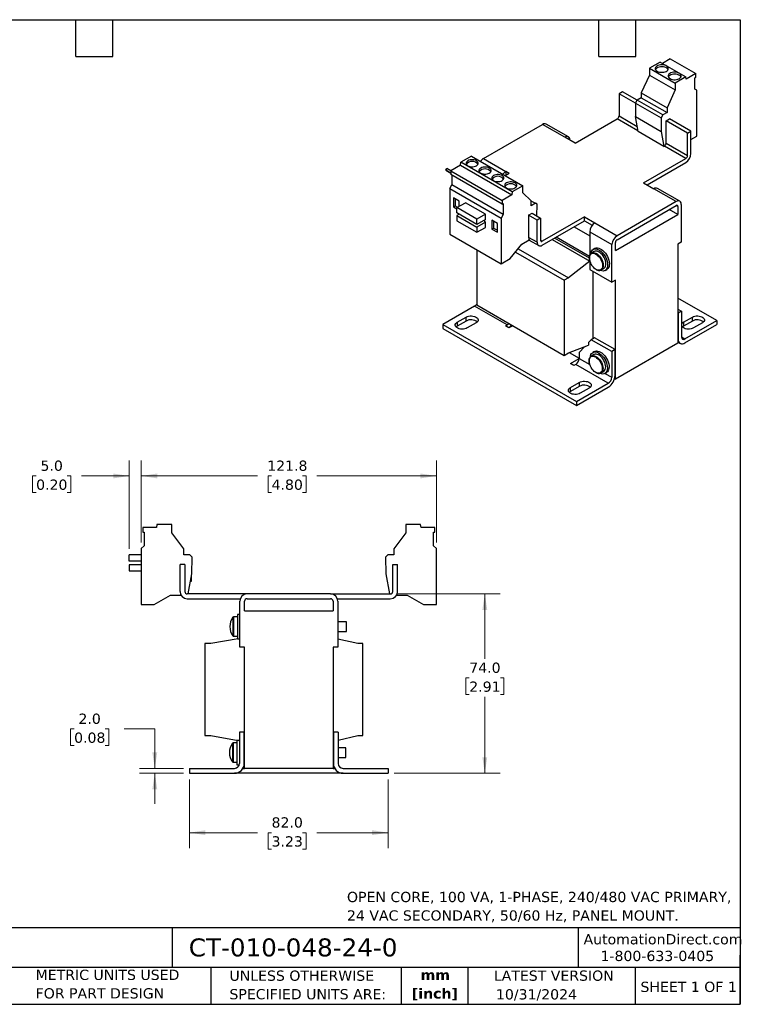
# Model space of a CAD drawing. Header units: millimetres. Extents: x 13 to 546, y 13 to 419.
# Tile 2 of 2: x 249 to 546, y 13 to 419. Entities that reach past the tile are written whole.
import ezdxf

# ---------------------------------------------------------------- set-up
doc = ezdxf.new("R2010")
doc.units = ezdxf.units.MM
doc.header["$LTSCALE"] = 2
doc.linetypes.add('SLD-Solid', pattern=[0])
doc.layers.add('TEXT', color=140, linetype='SLD-Solid', lineweight=25)
doc.styles.add('SLDTEXTSTYLE0', font='VERDANA.TTF')
doc.styles.add('SLDTEXTSTYLE1', font='VERDANAB.TTF')
doc.dimstyles.new('SLDDIMSTYLE0', dxfattribs={"dimtxt": 4.316016, "dimasz": 6.604, "dimexe": 0, "dimexo": 0.0625, "dimgap": 1.079004, "dimtad": 0, "dimtih": 1, "dimtoh": 1, "dimrnd": 1e-09, "dimzin": 4, "dimdsep": 46, "dimtxsty": 'SLDTEXTSTYLE0', "dimsah": 1, "dimcen": 0.09, "dimadec": 0, "dimazin": 1, "dimtfac": 1, "dimtofl": 0, "dimtmove": 0, "dimatfit": 3, "dimfxl": 0, "dimfrac": 2, "dimtolj": 1, "dimtzin": 12, "dimarcsym": 0})
doc.dimstyles.new('SLDDIMSTYLE1', dxfattribs={"dimtxt": 4.316016, "dimasz": 6.604, "dimexe": 0, "dimexo": 0.0625, "dimgap": 1.079004, "dimtad": 0, "dimtih": 1, "dimtoh": 1, "dimrnd": 1e-09, "dimzin": 12, "dimdsep": 46, "dimtxsty": 'SLDTEXTSTYLE0', "dimsah": 1, "dimcen": 0.09, "dimadec": 0, "dimazin": 3, "dimtfac": 1, "dimtofl": 0, "dimtmove": 0, "dimatfit": 3, "dimfxl": 0, "dimfrac": 2, "dimtolj": 1, "dimtzin": 12, "dimarcsym": 0})
doc.dimstyles.new('SLDDIMSTYLE2', dxfattribs={"dimtxt": 4.316016, "dimasz": 6.604, "dimexe": 0, "dimexo": 0.0625, "dimgap": 1.079004, "dimtad": 0, "dimtih": 1, "dimtoh": 1, "dimrnd": 1e-09, "dimzin": 4, "dimdsep": 46, "dimtxsty": 'SLDTEXTSTYLE0', "dimsah": 1, "dimcen": 0.09, "dimadec": 0, "dimazin": 1, "dimtfac": 1, "dimtmove": 0, "dimatfit": 0, "dimfxl": 0, "dimfrac": 2, "dimtolj": 1, "dimtzin": 12, "dimarcsym": 0})

# ---------------------------------------------------------------- blocks, each defined once
blk = doc.blocks.new('_D_2')
at = {"color": 7, "linetype": 'SLD-Solid', "lineweight": 0}
for p, q in [((318.73, 105.54), (318.73, 77.19)), ((400.73, 105.54), (400.73, 77.19)), ((318.73, 83.54), (346.74, 83.54)), ((352.59, 83.54), (351.14, 83.54)), ((351.14, 83.54), (351.14, 76.68)), ((365.42, 83.54), (366.87, 83.54)), ((366.87, 83.54), (366.87, 76.68)), ((400.73, 83.54), (371.27, 83.54)), ((351.14, 76.68), (352.59, 76.68)), ((366.87, 76.68), (365.42, 76.68))]:
    blk.add_line(p, q, dxfattribs=at)
at = {"color": 7, "linetype": 'SLD-Solid', "lineweight": 18}
for points in [[(318.73, 83.54), (325.33, 82.53), (325.33, 84.56)], [(400.73, 83.54), (394.12, 84.56), (394.12, 82.53)]]:
    blk.add_solid(points, dxfattribs=at)
at = {"color": 7, "linetype": 'SLD-Solid', "lineweight": 18, "char_height": 4.233, "attachment_point": 1, "style": 'SLDTEXTSTYLE0'}
for s, insert in [('82.0', (352.59, 89.89)), ('3.23', (352.59, 82.06))]:
    blk.add_mtext(s, dxfattribs=dict(at, insert=insert))
blk = doc.blocks.new('_D_3')
at = {"color": 7, "linetype": 'SLD-Solid', "lineweight": 0}
for p, q in [((271.09, 126.35), (269.64, 126.35)), ((269.64, 126.35), (269.64, 119.49)), ((283.91, 126.35), (285.36, 126.35)), ((285.36, 126.35), (285.36, 119.49)), ((291.7, 126.35), (304.4, 126.35)), ((304.4, 126.35), (304.4, 110.08)), ((269.64, 119.49), (271.09, 119.49)), ((285.36, 119.49), (283.91, 119.49)), ((316.19, 110.08), (298.05, 110.08)), ((316.19, 108.08), (298.05, 108.08)), ((304.4, 108.08), (304.4, 95.38))]:
    blk.add_line(p, q, dxfattribs=at)
at = {"color": 7, "linetype": 'SLD-Solid', "lineweight": 18}
for points in [[(304.4, 110.08), (305.41, 116.69), (303.38, 116.69)], [(304.4, 108.08), (303.38, 101.48), (305.41, 101.48)]]:
    blk.add_solid(points, dxfattribs=at)
at = {"color": 7, "linetype": 'SLD-Solid', "lineweight": 18, "char_height": 4.233, "attachment_point": 1, "style": 'SLDTEXTSTYLE0'}
for s, insert in [('2.0', (272.88, 132.69)), ('0.08', (271.09, 124.87))]:
    blk.add_mtext(s, dxfattribs=dict(at, insert=insert))
blk = doc.blocks.new('_D_4')
at = {"color": 7, "linetype": 'SLD-Solid', "lineweight": 0}
for p, q in [((404.17, 182.08), (446.98, 182.08)), ((440.63, 182.08), (440.63, 155.23)), ((434.21, 147.41), (432.76, 147.41)), ((432.76, 147.41), (432.76, 140.55)), ((447.04, 147.41), (448.49, 147.41)), ((448.49, 147.41), (448.49, 140.55)), ((432.76, 140.55), (434.21, 140.55)), ((440.63, 108.08), (440.63, 139.58)), ((448.49, 140.55), (447.04, 140.55)), ((403.27, 108.08), (446.98, 108.08))]:
    blk.add_line(p, q, dxfattribs=at)
at = {"color": 7, "linetype": 'SLD-Solid', "lineweight": 18}
for points in [[(440.63, 182.08), (439.61, 175.48), (441.64, 175.48)], [(440.63, 108.08), (441.64, 114.69), (439.61, 114.69)]]:
    blk.add_solid(points, dxfattribs=at)
at = {"color": 7, "linetype": 'SLD-Solid', "lineweight": 18, "char_height": 4.233, "attachment_point": 1, "style": 'SLDTEXTSTYLE0'}
for s, insert in [('74.0', (434.21, 153.75)), ('2.91', (434.21, 145.93))]:
    blk.add_mtext(s, dxfattribs=dict(at, insert=insert))
blk = doc.blocks.new('_D_5')
at = {"color": 7, "linetype": 'SLD-Solid', "lineweight": 0}
for p, q in [((298.83, 203.31), (298.83, 237.13)), ((420.63, 203.31), (420.63, 237.13)), ((298.83, 230.78), (346.74, 230.78)), ((352.59, 230.78), (351.14, 230.78)), ((351.14, 230.78), (351.14, 223.92)), ((365.42, 230.78), (366.87, 230.78)), ((366.87, 230.78), (366.87, 223.92)), ((420.63, 230.78), (371.27, 230.78)), ((351.14, 223.92), (352.59, 223.92)), ((366.87, 223.92), (365.42, 223.92))]:
    blk.add_line(p, q, dxfattribs=at)
at = {"color": 7, "linetype": 'SLD-Solid', "lineweight": 18}
for points in [[(298.83, 230.78), (305.43, 229.77), (305.43, 231.8)], [(420.63, 230.78), (414.02, 231.8), (414.02, 229.77)]]:
    blk.add_solid(points, dxfattribs=at)
at = {"color": 7, "linetype": 'SLD-Solid', "lineweight": 18, "char_height": 4.233, "attachment_point": 1, "style": 'SLDTEXTSTYLE0'}
for s, insert in [('121.8', (350.8, 237.13)), ('4.80', (352.59, 229.3))]:
    blk.add_mtext(s, dxfattribs=dict(at, insert=insert))
blk = doc.blocks.new('_D_6')
at = {"color": 7, "linetype": 'SLD-Solid', "lineweight": 0}
for p, q in [((293.83, 200.7), (293.83, 237.13)), ((298.83, 203.31), (298.83, 237.13)), ((255.41, 230.78), (253.96, 230.78)), ((253.96, 230.78), (253.96, 223.92)), ((268.24, 230.78), (269.69, 230.78)), ((269.69, 230.78), (269.69, 223.92)), ((293.83, 230.78), (274.09, 230.78)), ((298.83, 230.78), (311.53, 230.78)), ((253.96, 223.92), (255.41, 223.92)), ((269.69, 223.92), (268.24, 223.92))]:
    blk.add_line(p, q, dxfattribs=at)
at = {"color": 7, "linetype": 'SLD-Solid', "lineweight": 18}
for points in [[(293.83, 230.78), (287.22, 231.8), (287.22, 229.77)], [(298.83, 230.78), (305.43, 229.77), (305.43, 231.8)]]:
    blk.add_solid(points, dxfattribs=at)
at = {"color": 7, "linetype": 'SLD-Solid', "lineweight": 18, "char_height": 4.233, "attachment_point": 1, "style": 'SLDTEXTSTYLE0'}
for s, insert in [('5.0', (257.21, 237.13)), ('0.20', (255.41, 229.3))]:
    blk.add_mtext(s, dxfattribs=dict(at, insert=insert))

msp = doc.modelspace()

# ---------------------------------------------------------------- linework, layer by layer
for p, q in [((517.181, 402.948), (513.946, 401.08)), ((517.181, 402.948), (527.788, 396.825)), ((513.027, 401.611), (508.663, 399.092)), ((508.663, 399.092), (508.663, 396.234)), ((508.663, 399.092), (519.27, 392.969)), ((513.027, 401.611), (523.633, 395.488)), ((508.663, 396.234), (505.234, 388.902)), ((508.663, 396.234), (519.27, 390.111)), ((523.633, 395.488), (519.27, 392.969)), ((523.796, 394.52), (523.633, 395.488)), ((527.788, 396.825), (523.796, 394.52)), ((527.366, 395.067), (527.788, 395.311)), ((527.366, 390.446), (527.366, 395.067)), ((527.788, 395.311), (527.788, 396.825)), ((519.27, 392.969), (519.27, 390.111)), ((528.215, 389.956), (527.366, 390.446)), ((497.456, 389.354), (496.042, 388.538)), ((502.772, 384.653), (496.042, 388.538)), ((496.042, 388.538), (496.042, 379.393)), ((503.466, 385.885), (497.456, 389.354)), ((505.234, 386.906), (503.466, 385.885)), ((505.234, 388.902), (515.841, 382.779)), ((505.234, 388.902), (505.234, 386.906)), ((505.234, 386.906), (515.841, 380.782)), ((519.27, 390.111), (515.841, 382.779)), ((528.215, 371.094), (528.215, 389.956)), ((502.771, 384.681), (503.466, 385.885)), ((502.771, 384.681), (513.378, 378.558)), ((502.771, 384.681), (502.856, 379.11)), ((514.073, 379.762), (503.466, 385.885)), ((515.841, 382.779), (515.841, 380.782)), ((477.904, 368.106), (495.334, 378.168)), ((503.836, 373.26), (495.334, 378.168)), ((496.042, 379.393), (503.533, 375.068)), ((502.856, 379.11), (513.463, 372.987)), ((503.895, 372.905), (502.856, 379.11)), ((514.073, 379.762), (513.378, 378.558)), ((513.378, 378.558), (513.463, 372.987)), ((515.841, 380.782), (514.073, 379.762)), ((515.487, 377.312), (516.901, 378.129)), ((525.74, 373.026), (516.901, 378.129)), ((440.074, 361.778), (464.469, 375.861)), ((473.662, 370.555), (464.469, 375.861)), ((475.162, 370.703), (465.969, 376.01)), ((515.487, 368.167), (515.487, 377.312)), ((524.326, 372.21), (515.487, 377.312)), ((477.904, 368.106), (473.662, 370.555)), ((514.502, 366.782), (503.895, 372.905)), ((513.463, 372.987), (514.502, 366.782)), ((524.326, 372.21), (525.74, 373.026)), ((524.326, 363.064), (524.326, 372.21)), ((525.74, 363.881), (525.74, 373.026)), ((525.74, 369.665), (528.215, 371.094)), ((514.502, 366.782), (514.78, 366.942)), ((523.619, 361.84), (514.78, 366.942)), ((515.487, 368.167), (524.326, 363.064)), ((435.124, 362.762), (430.761, 360.243)), ((435.124, 362.762), (456.338, 350.516)), ((440.074, 361.778), (449.266, 356.472)), ((506.189, 351.777), (523.619, 361.84)), ((424.562, 356.994), (424.962, 357.687)), ((426.606, 356.738), (424.962, 357.687)), ((430.599, 359.088), (426.606, 356.783)), ((430.599, 359.088), (430.761, 360.243)), ((430.599, 359.088), (451.812, 346.842)), ((451.974, 347.997), (430.761, 360.243)), ((507.603, 350.961), (523.619, 360.207)), ((424.562, 356.994), (426.606, 355.814)), ((426.606, 355.814), (424.562, 356.994)), ((426.606, 356.783), (447.82, 344.537)), ((426.606, 356.783), (426.606, 355.269)), ((447.82, 343.023), (426.606, 355.269)), ((427.028, 355.026), (427.028, 350.891)), ((450.681, 355.655), (449.058, 354.718)), ((450.681, 355.655), (449.266, 356.472)), ((449.266, 356.472), (449.266, 354.839)), ((426.179, 349.421), (427.028, 350.891)), ((448.241, 338.645), (427.028, 350.891)), ((456.338, 350.516), (451.974, 347.997)), ((456.338, 347.658), (456.338, 350.516)), ((506.189, 351.777), (510.431, 349.328)), ((426.179, 349.421), (447.393, 337.175)), ((426.179, 349.421), (426.179, 330.559)), ((429.998, 344.207), (427.664, 345.554)), ((427.664, 345.554), (427.664, 341.88)), ((451.812, 346.842), (447.82, 344.537)), ((451.974, 347.997), (451.812, 346.842)), ((459.767, 344.286), (456.338, 347.658)), ((519.624, 344.022), (510.431, 349.328)), ((521.123, 344.17), (511.931, 349.477)), ((427.664, 341.88), (428.371, 342.288)), ((427.664, 341.88), (429.114, 341.043)), ((428.371, 345.146), (428.371, 342.288)), ((428.371, 342.288), (429.413, 341.687)), ((429.114, 341.514), (432.649, 343.555)), ((437.387, 336.738), (429.114, 341.514)), ((429.114, 339.391), (429.114, 341.514)), ((429.998, 342.024), (429.998, 344.207)), ((440.923, 338.779), (432.649, 343.555)), ((447.82, 344.537), (447.82, 343.023)), ((447.82, 343.023), (448.241, 343.266)), ((448.241, 343.266), (448.241, 338.645)), ((459.658, 344.393), (461.535, 343.309)), ((459.767, 342.289), (459.767, 344.286)), ((461.535, 343.309), (459.767, 342.289)), ((462.23, 342.908), (461.535, 343.309)), ((462.157, 338.051), (462.23, 342.908)), ((519.624, 344.022), (495.228, 329.938)), ((495.228, 328.305), (519.624, 342.388)), ((520.331, 341.98), (519.623, 342.388)), ((520.331, 341.98), (520.331, 338.714)), ((521.745, 342.797), (521.745, 327.282)), ((437.387, 334.615), (429.114, 339.391)), ((430.104, 338.82), (429.114, 338.248)), ((429.114, 338.248), (437.387, 333.472)), ((429.114, 338.248), (429.114, 336.125)), ((440.923, 338.779), (437.387, 336.738)), ((440.923, 336.656), (440.923, 338.779)), ((448.241, 338.645), (447.393, 337.175)), ((458.706, 338.41), (460.121, 339.227)), ((458.706, 338.41), (458.706, 329.265)), ((462.242, 336.369), (458.706, 338.41)), ((460.121, 339.227), (463.656, 337.186)), ((481.793, 337.694), (464.363, 327.632)), ((481.793, 337.694), (486.036, 335.245)), ((481.793, 336.061), (481.793, 337.694)), ((494.521, 323.815), (520.331, 338.714)), ((520.331, 338.714), (516.795, 340.755)), ((429.114, 336.125), (437.387, 331.349)), ((437.387, 334.615), (437.387, 336.738)), ((440.923, 336.656), (437.387, 334.615)), ((440.923, 335.513), (437.387, 333.472)), ((437.387, 333.472), (437.387, 331.349)), ((437.387, 331.349), (440.923, 333.39)), ((440.604, 335.697), (440.604, 336.473)), ((440.604, 335.697), (440.923, 335.513)), ((440.923, 333.39), (440.923, 335.513)), ((445.908, 335.023), (443.574, 336.37)), ((443.574, 336.37), (443.574, 332.695)), ((444.281, 335.961), (444.281, 333.103)), ((445.908, 331.348), (445.908, 335.023)), ((447.393, 337.175), (447.393, 318.313)), ((463.656, 337.186), (462.242, 336.369)), ((462.242, 327.224), (462.242, 336.369)), ((463.656, 337.186), (463.656, 328.04)), ((464.363, 325.999), (481.793, 336.061)), ((477.55, 333.612), (483.915, 329.938)), ((481.793, 336.061), (484.932, 334.25)), ((486.036, 335.245), (495.228, 329.938)), ((426.179, 330.559), (447.393, 318.313)), ((443.574, 332.695), (444.281, 333.103)), ((443.574, 332.695), (445.908, 331.348)), ((444.281, 333.103), (445.908, 332.165)), ((462.242, 327.224), (458.706, 329.265)), ((483.824, 321.334), (470.053, 329.284)), ((483.915, 331.571), (493.107, 326.264)), ((483.915, 331.571), (483.915, 321.699)), ((451.14, 320.477), (455.934, 326.44)), ((455.934, 326.44), (458.991, 328.204)), ((458.888, 328.145), (462.863, 325.851)), ((463.656, 328.04), (464.363, 327.632)), ((468.497, 328.386), (483.915, 319.485)), ((483.788, 320.62), (469.417, 328.916)), ((493.107, 310.75), (493.107, 326.264)), ((494.521, 323.815), (494.521, 327.081)), ((521.745, 327.282), (520.331, 326.466)), ((520.331, 326.466), (520.331, 285.638)), ((437.281, 324.151), (437.281, 301.376)), ((453.297, 323.159), (473.343, 311.586)), ((454.417, 324.553), (475.111, 312.607)), ((485.804, 323.4), (484.712, 322.769)), ((486.011, 324.674), (485.304, 324.266)), ((447.393, 318.313), (451.14, 320.477)), ((483.915, 319.485), (475.111, 312.607)), ((483.915, 319.739), (483.915, 316.057)), ((483.915, 316.057), (493.107, 310.75)), ((485.329, 287.477), (485.329, 315.24)), ((488.711, 315.841), (489.804, 316.472)), ((488.761, 315.871), (488.711, 315.841)), ((490.304, 315.605), (491.011, 316.014)), ((475.111, 312.607), (473.343, 311.586)), ((473.343, 311.586), (473.343, 280.558)), ((494.521, 311.566), (493.107, 310.75)), ((494.521, 270.739), (494.521, 311.566)), ((436.432, 300.884), (423.28, 293.292)), ((449.867, 293.129), (436.432, 300.884)), ((437.281, 301.376), (473.343, 280.558)), ((536.417, 294.925), (520.331, 304.211)), ((520.331, 299.641), (521.851, 298.764)), ((520.331, 298.009), (520.437, 297.947)), ((521.851, 298.764), (520.437, 297.947)), ((520.437, 297.947), (520.437, 287.332)), ((521.851, 298.764), (521.851, 288.149)), ((423.28, 293.292), (423.28, 291.659)), ((423.28, 293.292), (478.435, 261.452)), ((429.262, 294.231), (432.939, 296.353)), ((432.939, 294.72), (429.262, 292.598)), ((429.262, 294.231), (429.262, 292.598)), ((432.939, 294.72), (432.939, 296.353)), ((437.041, 293.986), (433.364, 291.863)), ((449.16, 292.72), (449.867, 293.129)), ((450.575, 291.904), (449.16, 292.72)), ((452.132, 292.803), (450.575, 291.904)), ((522.657, 294.231), (526.334, 296.353)), ((526.334, 294.72), (522.657, 292.598)), ((522.657, 294.231), (522.657, 292.598)), ((523.265, 287.332), (536.417, 294.925)), ((523.265, 285.699), (536.417, 293.292)), ((526.334, 294.72), (526.334, 296.353)), ((530.435, 293.986), (526.758, 291.863)), ((536.417, 294.925), (536.417, 293.292)), ((423.28, 291.659), (478.435, 259.819)), ((475.111, 281.578), (483.455, 284.692)), ((484.516, 287.007), (483.455, 285.87)), ((483.455, 285.87), (483.455, 284.692)), ((485.93, 287.824), (484.516, 287.007)), ((493.001, 282.109), (484.516, 287.007)), ((494.415, 282.925), (485.93, 287.824)), ((520.331, 285.638), (494.521, 270.739)), ((520.437, 287.332), (520.331, 287.394)), ((520.331, 286.04), (521.265, 285.501)), ((521.851, 288.148), (523.265, 287.332)), ((473.343, 280.558), (475.111, 281.578)), ((475.496, 281.722), (479.566, 279.372)), ((481.771, 284.064), (479.566, 281.699)), ((479.566, 281.699), (479.566, 279.25)), ((485.698, 280.878), (484.606, 280.247)), ((485.905, 282.152), (485.198, 281.744)), ((494.415, 282.925), (493.001, 282.109)), ((493.001, 282.109), (493.001, 271.494)), ((494.415, 272.31), (494.415, 282.925)), ((476.03, 277.209), (479.566, 279.25)), ((477.445, 276.392), (476.03, 277.209)), ((478.152, 276.8), (477.445, 276.392)), ((491.587, 269.044), (478.152, 276.8)), ((479.566, 279.25), (483.948, 276.72)), ((484.552, 280.215), (484.606, 280.247)), ((488.605, 273.319), (489.698, 273.949)), ((488.681, 273.366), (488.605, 273.319)), ((490.198, 273.083), (490.905, 273.491)), ((490.223, 273.098), (493.001, 271.494)), ((475.96, 267.273), (479.637, 269.396)), ((478.435, 261.452), (491.587, 269.044)), ((479.637, 269.396), (479.637, 267.762)), ((494.197, 270.926), (494.521, 270.739)), ((479.637, 267.762), (475.96, 265.64)), ((475.96, 265.64), (475.96, 267.273)), ((478.435, 259.819), (491.587, 267.411)), ((483.738, 267.028), (480.061, 264.905)), ((478.435, 261.452), (478.435, 259.819)), ((299.429, 209.484), (299.429, 207.63)), ((305.076, 209.484), (299.429, 209.484)), ((299.429, 207.63), (300.026, 207.63)), ((300.026, 207.63), (300.026, 201.97)), ((305.305, 210.784), (305.076, 209.484)), ((311.476, 210.784), (305.305, 210.784)), ((311.476, 207.284), (311.476, 210.784)), ((316.326, 200.729), (311.476, 207.284)), ((407.976, 207.284), (403.126, 200.729)), ((407.976, 210.784), (407.976, 207.284)), ((414.146, 210.784), (407.976, 210.784)), ((414.376, 209.484), (414.146, 210.784)), ((420.022, 209.484), (414.376, 209.484)), ((419.426, 207.63), (420.022, 207.63)), ((419.426, 201.97), (419.426, 207.63)), ((420.022, 207.63), (420.022, 209.484)), ((300.026, 201.97), (298.826, 200.77)), ((298.826, 200.77), (298.826, 177.67)), ((316.326, 198.284), (316.326, 200.729)), ((403.126, 200.729), (403.126, 198.284)), ((420.626, 200.77), (419.426, 201.97)), ((420.626, 177.67), (420.626, 200.77)), ((293.826, 195.56), (293.826, 198.16)), ((298.826, 198.16), (293.826, 198.16)), ((298.826, 195.56), (293.826, 195.56)), ((318.826, 198.284), (316.326, 198.284)), ((319.808, 197.301), (318.826, 198.284)), ((319.688, 190.418), (319.808, 197.301)), ((400.626, 198.284), (399.643, 197.301)), ((399.643, 197.301), (399.763, 190.418)), ((403.126, 198.284), (400.626, 198.284)), ((293.826, 194.16), (293.826, 191.56)), ((298.826, 194.16), (293.826, 194.16)), ((293.826, 191.56), (298.826, 191.56)), ((314.826, 183.084), (314.826, 194.284)), ((316.826, 194.284), (314.826, 194.284)), ((316.826, 194.284), (316.826, 183.084)), ((402.626, 183.084), (402.626, 194.284)), ((402.626, 194.284), (404.626, 194.284)), ((404.626, 183.084), (404.626, 194.284)), ((318.219, 182.084), (319.688, 190.418)), ((319.136, 187.284), (319.526, 187.284)), ((319.526, 187.284), (319.526, 189.496)), ((399.763, 190.418), (401.233, 182.084)), ((304.126, 177.67), (310.905, 181.584)), ((310.905, 181.584), (315.228, 181.584)), ((342.476, 182.084), (317.826, 182.084)), ((317.826, 180.084), (339.647, 180.084)), ((339.476, 160.084), (339.476, 179.084)), ((341.476, 175.084), (341.476, 179.084)), ((376.976, 182.084), (342.476, 182.084)), ((342.476, 180.084), (376.976, 180.084)), ((376.976, 182.084), (401.626, 182.084)), ((377.976, 179.084), (377.976, 175.084)), ((379.804, 180.084), (401.626, 180.084)), ((379.976, 179.084), (379.976, 160.084)), ((404.224, 181.584), (408.547, 181.584)), ((408.547, 181.584), (415.326, 177.67)), ((298.826, 177.67), (304.126, 177.67)), ((341.476, 175.084), (377.976, 175.084)), ((415.326, 177.67), (420.626, 177.67)), ((336.641, 172.437), (336.641, 168.584)), ((338.476, 172.584), (336.931, 172.584)), ((336.931, 172.584), (336.931, 164.584)), ((339.476, 173.584), (338.476, 173.584)), ((338.476, 173.584), (338.476, 163.584)), ((336.641, 168.584), (336.641, 164.73)), ((383.476, 170.584), (379.976, 170.584)), ((383.476, 166.584), (383.476, 170.584)), ((338.849, 163.584), (327.526, 161.583)), ((336.931, 164.584), (338.476, 164.584)), ((338.476, 163.584), (339.476, 163.584)), ((379.976, 166.584), (383.476, 166.584)), ((388.226, 161.583), (379.976, 163.469)), ((325.026, 161.583), (325.026, 123.583)), ((327.526, 161.583), (325.026, 161.583)), ((341.476, 160.084), (339.476, 160.084)), ((341.476, 110.083), (341.476, 160.084)), ((379.976, 160.084), (377.976, 160.084)), ((377.976, 160.084), (377.976, 110.083)), ((390.226, 161.583), (388.226, 161.583)), ((390.226, 123.583), (390.226, 161.583)), ((325.026, 123.583), (327.526, 123.583)), ((327.526, 123.583), (338.844, 121.583)), ((339.326, 125.083), (339.326, 112.083)), ((341.326, 125.083), (339.326, 125.083)), ((341.326, 112.083), (341.326, 125.083)), ((378.126, 125.083), (378.126, 112.083)), ((380.126, 125.083), (378.126, 125.083)), ((380.126, 125.083), (380.126, 112.083)), ((380.126, 121.731), (388.226, 123.583)), ((388.226, 123.583), (390.226, 123.583)), ((336.491, 120.436), (336.491, 116.583)), ((338.326, 120.583), (336.781, 120.583)), ((336.781, 120.583), (336.781, 116.583)), ((339.326, 121.583), (338.326, 121.583)), ((338.326, 121.583), (338.326, 116.583)), ((341.326, 120.833), (341.476, 121.083)), ((341.476, 118.833), (341.326, 118.833)), ((377.976, 121.083), (378.126, 120.833)), ((378.126, 118.583), (377.976, 118.583)), ((383.326, 118.583), (380.126, 118.583)), ((383.326, 116.583), (383.326, 118.583)), ((336.491, 116.583), (336.491, 112.729)), ((336.781, 116.583), (336.781, 112.583)), ((338.326, 116.583), (338.326, 111.583)), ((341.326, 114.333), (341.476, 114.333)), ((377.976, 114.583), (378.126, 114.583)), ((380.126, 114.583), (383.326, 114.583)), ((383.326, 114.583), (383.326, 116.583)), ((318.726, 110.083), (318.726, 108.083)), ((318.726, 110.083), (337.326, 110.083)), ((336.781, 112.583), (338.326, 112.583)), ((338.326, 111.583), (339.262, 111.583)), ((340.79, 110.083), (341.476, 110.083)), ((377.976, 110.083), (341.476, 110.083)), ((377.976, 110.083), (378.662, 110.083)), ((382.126, 110.083), (400.726, 110.083)), ((400.726, 110.083), (400.726, 108.083)), ((318.726, 108.083), (337.326, 108.083)), ((382.126, 108.083), (337.326, 108.083)), ((382.126, 108.083), (400.726, 108.083))]:
    msp.add_line(p, q)
at = {"flags": 128}
for points in [[(511.775, 397.827), (512.23, 397.615), (512.753, 397.466), (513.319, 397.384), (513.903, 397.375), (514.476, 397.439), (515.013, 397.572), (515.487, 397.769), (515.877, 398.019), (516.164, 398.313), (516.336, 398.635), (516.383, 398.971), (516.304, 399.305), (516.103, 399.621), (515.788, 399.905), (515.375, 400.144), (514.884, 400.325), (514.335, 400.441), (513.757, 400.487), (513.175, 400.46), (512.617, 400.361), (512.109, 400.195), (511.674, 399.97), (511.334, 399.696), (511.103, 399.386), (510.993, 399.055), (511.009, 398.718), (511.15, 398.391), (511.409, 398.089), (511.775, 397.827)], [(516.29, 398.521), (516.103, 398.805), (515.788, 399.089), (515.375, 399.327), (514.884, 399.509), (514.335, 399.625), (513.757, 399.67), (513.175, 399.643), (512.617, 399.544), (512.109, 399.378), (511.674, 399.153), (511.334, 398.879), (511.103, 398.57), (511.078, 398.521)], [(517.078, 394.765), (517.533, 394.554), (518.056, 394.404), (518.623, 394.323), (519.206, 394.314), (519.78, 394.377), (520.316, 394.51), (520.79, 394.707), (521.18, 394.958), (521.467, 395.251), (521.639, 395.574), (521.686, 395.909), (521.607, 396.243), (521.406, 396.56), (521.092, 396.844), (520.679, 397.082), (520.187, 397.264), (519.639, 397.38), (519.06, 397.425), (518.478, 397.398), (517.92, 397.299), (517.412, 397.133), (516.977, 396.908), (516.637, 396.634), (516.406, 396.325), (516.296, 395.994), (516.312, 395.657), (516.453, 395.33), (516.712, 395.028), (517.078, 394.765)], [(521.593, 395.459), (521.406, 395.743), (521.092, 396.027), (520.679, 396.266), (520.187, 396.447), (519.639, 396.563), (519.06, 396.609), (518.478, 396.581), (517.92, 396.483), (517.412, 396.317), (516.977, 396.092), (516.637, 395.818), (516.406, 395.508), (516.381, 395.459)], [(433.639, 358.843), (434.077, 358.642), (434.581, 358.501), (435.127, 358.43), (435.687, 358.43), (436.233, 358.501), (436.737, 358.642), (437.175, 358.843), (437.524, 359.096), (437.767, 359.387), (437.891, 359.702), (437.891, 360.025), (437.767, 360.34), (437.524, 360.631), (437.175, 360.884), (436.737, 361.086), (436.233, 361.226), (435.687, 361.298), (435.127, 361.298), (434.581, 361.226), (434.077, 361.086), (433.639, 360.884), (433.29, 360.631), (433.047, 360.34), (432.923, 360.025), (432.923, 359.702), (433.047, 359.387), (433.29, 359.096), (433.639, 358.843)], [(438.943, 355.782), (439.38, 355.58), (439.885, 355.44), (440.431, 355.368), (440.99, 355.368), (441.536, 355.44), (442.041, 355.58), (442.478, 355.782), (442.827, 356.034), (443.07, 356.325), (443.195, 356.641), (443.195, 356.964), (443.07, 357.279), (442.827, 357.57), (442.478, 357.823), (442.041, 358.024), (441.536, 358.164), (440.99, 358.236), (440.431, 358.236), (439.885, 358.164), (439.38, 358.024), (438.943, 357.823), (438.594, 357.57), (438.351, 357.279), (438.226, 356.964), (438.226, 356.641), (438.351, 356.325), (438.594, 356.034), (438.943, 355.782)], [(444.246, 352.72), (444.684, 352.519), (445.188, 352.378), (445.734, 352.306), (446.294, 352.306), (446.839, 352.378), (447.344, 352.519), (447.782, 352.72), (448.131, 352.973), (448.373, 353.264), (448.498, 353.579), (448.498, 353.902), (448.373, 354.217), (448.131, 354.508), (447.782, 354.761), (447.344, 354.963), (446.839, 355.103), (446.294, 355.175), (445.734, 355.175), (445.188, 355.103), (444.684, 354.963), (444.246, 354.761), (443.897, 354.508), (443.654, 354.217), (443.529, 353.902), (443.529, 353.579), (443.654, 353.264), (443.897, 352.973), (444.246, 352.72)], [(449.549, 349.659), (449.987, 349.457), (450.491, 349.317), (451.037, 349.245), (451.597, 349.245), (452.143, 349.317), (452.647, 349.457), (453.085, 349.659), (453.434, 349.911), (453.677, 350.202), (453.801, 350.517), (453.801, 350.841), (453.677, 351.156), (453.434, 351.447), (453.085, 351.7), (452.647, 351.901), (452.143, 352.041), (451.597, 352.113), (451.037, 352.113), (450.491, 352.041), (449.987, 351.901), (449.549, 351.7), (449.2, 351.447), (448.957, 351.156), (448.833, 350.841), (448.833, 350.517), (448.957, 350.202), (449.2, 349.911), (449.549, 349.659)], [(485.03, 317.395), (485.005, 317.427), (484.624, 318), (484.302, 318.61), (484.052, 319.239), (483.88, 319.866), (483.793, 320.471), (483.793, 321.036), (483.88, 321.54), (484.052, 321.969), (484.302, 322.309), (484.624, 322.548), (485.005, 322.679), (485.436, 322.698), (485.9, 322.604), (486.384, 322.401), (486.872, 322.094), (487.349, 321.693), (487.798, 321.212), (488.205, 320.666), (488.558, 320.072), (488.846, 319.45), (489.058, 318.82), (489.188, 318.201), (489.231, 317.614), (489.231, 317.614)], [(484.298, 322.491), (484.34, 322.752), (484.498, 323.292), (484.742, 323.745), (485.065, 324.099), (485.459, 324.345), (485.914, 324.477), (486.418, 324.492), (486.958, 324.388), (487.519, 324.169), (488.088, 323.841), (488.65, 323.411), (489.19, 322.892), (489.693, 322.296), (490.148, 321.638), (490.542, 320.937), (490.866, 320.209), (491.11, 319.475), (491.268, 318.753), (491.336, 318.061), (491.314, 317.417), (491.2, 316.839), (490.998, 316.342), (490.713, 315.937), (490.354, 315.636), (489.928, 315.446), (489.447, 315.372), (488.923, 315.417), (488.371, 315.578), (488.265, 315.622)], [(484.702, 322.764), (485.049, 322.907), (485.484, 322.956), (485.959, 322.888), (486.458, 322.705), (486.965, 322.412), (487.464, 322.019), (487.939, 321.539), (488.374, 320.988), (488.756, 320.382), (489.072, 319.742), (489.312, 319.087), (489.469, 318.44), (489.537, 317.821), (489.514, 317.249), (489.402, 316.743), (489.202, 316.32), (488.923, 315.992), (488.761, 315.871)], [(489.804, 316.472), (490.015, 316.623), (490.294, 316.95), (490.494, 317.374), (490.607, 317.879), (490.629, 318.451), (490.561, 319.071), (490.405, 319.718), (490.164, 320.372), (489.848, 321.013), (489.466, 321.618), (489.031, 322.17), (488.556, 322.65), (488.057, 323.042), (487.55, 323.335), (487.051, 323.519), (486.577, 323.587), (486.141, 323.538), (485.804, 323.4)], [(486.011, 324.674), (486.166, 324.753), (486.621, 324.885), (487.125, 324.9), (487.665, 324.796), (488.226, 324.578), (488.795, 324.249), (489.357, 323.82), (489.897, 323.3), (490.401, 322.704), (490.855, 322.046), (491.25, 321.345), (491.573, 320.618), (491.817, 319.883), (491.975, 319.161), (492.044, 318.469), (492.021, 317.826), (491.907, 317.248), (491.705, 316.75), (491.421, 316.345), (491.061, 316.044), (491.011, 316.014)], [(489.231, 317.614), (489.188, 317.077), (489.058, 316.609), (488.846, 316.223), (488.558, 315.932), (488.205, 315.746), (487.798, 315.671), (487.349, 315.708), (486.872, 315.858), (486.384, 316.114), (485.9, 316.469), (485.436, 316.912), (485.03, 317.395)], [(432.939, 296.353), (433.411, 296.574), (433.951, 296.732), (434.536, 296.823), (435.142, 296.841), (435.741, 296.787), (436.307, 296.661), (436.815, 296.471), (437.244, 296.223), (437.574, 295.93), (437.791, 295.603), (437.886, 295.257), (437.854, 294.908), (437.697, 294.57), (437.422, 294.258), (437.041, 293.986)], [(526.334, 296.353), (526.805, 296.574), (527.345, 296.732), (527.931, 296.823), (528.536, 296.841), (529.135, 296.787), (529.701, 296.661), (530.21, 296.471), (530.638, 296.223), (530.969, 295.93), (531.186, 295.603), (531.281, 295.257), (531.249, 294.908), (531.092, 294.57), (530.817, 294.258), (530.435, 293.986)], [(433.364, 291.863), (432.892, 291.643), (432.352, 291.484), (431.767, 291.393), (431.161, 291.375), (430.562, 291.43), (429.996, 291.555), (429.488, 291.746), (429.059, 291.993), (428.729, 292.287), (428.512, 292.614), (428.417, 292.959), (428.449, 293.309), (428.606, 293.647), (428.881, 293.959), (429.262, 294.231)], [(526.758, 291.863), (526.287, 291.643), (525.747, 291.484), (525.161, 291.393), (524.556, 291.375), (523.957, 291.43), (523.391, 291.555), (522.883, 291.746), (522.454, 291.993), (522.124, 292.287), (521.906, 292.614), (521.851, 292.759)], [(429.262, 292.598), (428.881, 292.326), (428.781, 292.23)], [(522.657, 292.598), (522.276, 292.326), (522.176, 292.23)], [(484.192, 279.968), (484.265, 280.372), (484.445, 280.892), (484.71, 281.321), (485.051, 281.649), (485.462, 281.867), (485.93, 281.97), (486.444, 281.955), (486.991, 281.822), (487.555, 281.575), (488.124, 281.22), (488.681, 280.767), (489.213, 280.227), (489.706, 279.614), (490.147, 278.944), (490.524, 278.235), (490.828, 277.504), (491.051, 276.77), (491.187, 276.054), (491.233, 275.373)], [(484.606, 280.247), (484.651, 280.272), (485.047, 280.408), (485.494, 280.428), (485.976, 280.331), (486.479, 280.119), (486.985, 279.8), (487.479, 279.385), (487.946, 278.885), (488.369, 278.319), (488.735, 277.702), (489.034, 277.057), (489.254, 276.402), (489.388, 275.76), (489.434, 275.15)], [(490.526, 275.781), (490.481, 276.39), (490.346, 277.032), (490.126, 277.687), (489.828, 278.333), (489.461, 278.949), (489.038, 279.516), (488.572, 280.015), (488.077, 280.431), (487.571, 280.75), (487.068, 280.961), (486.586, 281.059), (486.14, 281.039), (485.743, 280.903), (485.698, 280.878)], [(485.905, 282.152), (486.313, 282.321), (486.788, 282.386), (487.304, 282.337), (487.848, 282.175), (488.405, 281.904), (488.962, 281.532), (489.505, 281.066), (490.021, 280.52), (490.497, 279.906), (490.92, 279.24), (491.28, 278.538), (491.568, 277.819), (491.778, 277.099), (491.903, 276.398), (491.94, 275.732), (491.889, 275.119), (491.751, 274.573), (491.53, 274.108), (491.23, 273.736), (490.905, 273.491)], [(484.924, 274.872), (484.899, 274.905), (484.517, 275.477), (484.196, 276.088), (483.946, 276.717), (483.774, 277.344), (483.687, 277.949), (483.687, 278.513), (483.774, 279.018), (483.946, 279.447), (484.196, 279.787), (484.517, 280.026), (484.899, 280.157), (485.33, 280.176), (485.794, 280.082), (486.278, 279.879), (486.766, 279.571), (487.242, 279.171), (487.692, 278.69), (488.099, 278.144), (488.452, 277.55), (488.74, 276.928), (488.951, 276.298), (489.081, 275.679), (489.125, 275.092), (489.125, 275.092)], [(489.125, 275.092), (489.081, 274.555), (488.951, 274.086), (488.74, 273.7), (488.452, 273.41), (488.099, 273.224), (487.692, 273.148), (487.242, 273.186), (486.766, 273.335), (486.278, 273.592), (485.794, 273.947), (485.33, 274.39), (484.924, 274.872)], [(491.233, 275.373), (491.187, 274.744), (491.051, 274.185), (490.828, 273.709), (490.524, 273.329), (490.147, 273.055), (489.706, 272.894), (489.213, 272.85), (488.681, 272.924), (488.164, 273.097)], [(479.637, 269.396), (480.108, 269.616), (480.648, 269.775), (481.234, 269.865), (481.839, 269.884), (482.438, 269.829), (483.004, 269.703), (483.512, 269.513), (483.941, 269.265), (484.271, 268.972), (484.488, 268.645), (484.583, 268.299), (484.552, 267.95), (484.395, 267.612), (484.119, 267.3), (483.738, 267.028)], [(480.061, 264.905), (479.59, 264.685), (479.05, 264.526), (478.464, 264.436), (477.859, 264.417), (477.26, 264.472), (476.694, 264.597), (476.185, 264.788), (475.757, 265.036), (475.426, 265.329), (475.209, 265.656), (475.114, 266.001), (475.146, 266.351), (475.303, 266.689), (475.578, 267.001), (475.96, 267.273)], [(475.96, 265.64), (475.578, 265.368), (475.479, 265.273)]]:
    msp.add_lwpolyline(points, dxfattribs=at)
for centre, radius, start, end in [((494.506, 379.462), 1.537, 302.60548, 357.39452), ((465.348, 374.635), 1.509, 65.69288, 125.61758), ((474.49, 369.54), 1.31, 350.78596, 129.20329), ((513.952, 368.237), 1.537, 302.60548, 357.39452), ((442.266, 358.23), 4.17, 121.70356, 145.13213), ((521.134, 364.09), 4.61, 302.60548, 357.39452), ((522.791, 363.134), 1.537, 302.60548, 357.39452), ((435.407, 357.48), 3.107, 39.4826, 140.5174), ((440.71, 354.418), 3.107, 39.4826, 140.5174), ((446.014, 351.357), 3.107, 39.4826, 140.5174), ((451.458, 352.924), 4.17, 121.70356, 145.13213), ((451.317, 348.295), 3.107, 39.4826, 140.5174), ((511.31, 348.102), 1.509, 65.69288, 125.61758), ((520.452, 343.006), 1.31, 350.78596, 129.20329), ((519.9, 342.05), 0.437, 350.78596, 129.20329), ((488.52, 331.361), 4.61, 122.60548, 177.39452), ((460.546, 329.19), 1.841, 177.64879, 212.34716), ((497.713, 326.055), 4.61, 122.60548, 177.39452), ((463.535, 327.014), 1.31, 170.78596, 309.20329), ((464.087, 327.971), 0.437, 170.78596, 309.20329), ((496.057, 327.011), 1.537, 122.60548, 177.39452), ((434.961, 303.263), 2.797, 301.74604, 326.04725), ((434.953, 291.077), 4.163, 51.9054, 118.93015), ((448.514, 295.365), 2.614, 301.18358, 320.98026), ((446.494, 296.612), 6.152, 310.66014, 325.52216), ((523.394, 292.757), 1.647, 116.56048, 159.46137), ((528.348, 291.077), 4.163, 51.9054, 118.93015), ((522.161, 287.053), 1.747, 170.78596, 309.20329), ((522.713, 288.009), 0.873, 170.78596, 309.20329), ((476.496, 279.39), 3.074, 302.60548, 357.39452), ((487.465, 274.93), 1.981, 307.84193, 6.38355), ((488.536, 275.578), 2.001, 305.501, 5.81118), ((488.274, 272.59), 6.147, 302.60548, 357.39452), ((481.651, 264.119), 4.163, 51.9054, 118.93015), ((489.931, 271.634), 3.074, 302.60548, 357.39452), ((317.826, 183.084), 3, 180, 270), ((317.826, 183.084), 1, 180, 270), ((401.626, 183.084), 1, 270, 0), ((401.626, 183.084), 3, 270, 0), ((342.476, 179.084), 3, 90, 180), ((342.476, 179.084), 1, 90, 180), ((376.976, 179.084), 3, 0, 90), ((376.976, 179.084), 1, 0, 90), ((341.876, 168.584), 6.5, 143.64163, 216.35837), ((336.931, 172.224), 0.36, 90, 143.64163), ((336.931, 164.944), 0.36, 216.35837, 270), ((341.726, 116.583), 6.5, 143.64163, 216.35837), ((336.781, 120.223), 0.36, 90, 143.64163), ((336.781, 112.943), 0.36, 216.35837, 270), ((337.326, 112.083), 2, 270, 0), ((337.326, 112.083), 4, 270, 0), ((382.126, 112.083), 4, 180, 270), ((382.126, 112.083), 2, 180, 270)]:
    msp.add_arc(centre, radius, start, end)
for points, knots in [([(484.702, 322.758), (484.599, 322.689), (484.383, 322.547), (484.133, 322.229), (483.941, 321.846), (483.821, 321.411), (483.77, 320.94), (483.783, 320.45), (483.855, 319.941), (483.972, 319.464), (484.121, 319.039), (484.22, 318.776), (484.286, 318.648), (484.294, 318.634)], [0, 0, 0, 0, 0.0998201, 0.207546, 0.3164578, 0.4252614, 0.5325537, 0.6372662, 0.7380417, 0.8438343, 0.9214629, 0.9912657, 1, 1, 1, 1]), ([(485.883, 316.49), (485.935, 316.444), (486.104, 316.295), (486.406, 316.09), (486.783, 315.878), (487.17, 315.725), (487.56, 315.633), (487.95, 315.61), (488.329, 315.672), (488.609, 315.764), (488.738, 315.865), (488.765, 315.885)], [0, 0, 0, 0, 0.0551175, 0.1775667, 0.3027406, 0.4300505, 0.5591746, 0.6902944, 0.824312, 0.9636647, 1, 1, 1, 1]), ([(484.548, 280.2), (484.461, 280.142), (484.263, 280.01), (484.028, 279.706), (483.835, 279.324), (483.715, 278.889), (483.664, 278.418), (483.677, 277.928), (483.749, 277.419), (483.866, 276.942), (484.015, 276.517), (484.114, 276.254), (484.18, 276.126), (484.188, 276.112)], [0, 0, 0, 0, 0.0850549, 0.1945478, 0.3052461, 0.4158343, 0.5248865, 0.6313165, 0.7337449, 0.8412728, 0.9201747, 0.9911224, 1, 1, 1, 1]), ([(485.776, 273.968), (485.829, 273.922), (485.998, 273.773), (486.3, 273.567), (486.677, 273.356), (487.064, 273.203), (487.454, 273.111), (487.844, 273.088), (488.223, 273.149), (488.513, 273.248), (488.652, 273.356), (488.688, 273.384)], [0, 0, 0, 0, 0.0544201, 0.1753198, 0.2989099, 0.4246089, 0.5520992, 0.6815598, 0.8138817, 0.951471, 1, 1, 1, 1])]:
    msp.add_open_spline(points, degree=3, knots=knots)
at = {"layer": 'TEXT'}
for p, q in [((12.7, 419.1), (546.1, 419.1)), ((271.78, 403.86), (271.78, 419.1)), ((287.02, 403.86), (287.02, 419.1)), ((487.68, 403.86), (487.68, 419.1)), ((502.92, 403.86), (502.92, 419.1)), ((546.1, 419.1), (546.1, 12.7)), ((271.78, 403.86), (287.02, 403.86)), ((487.68, 403.86), (502.92, 403.86)), ((546.1, 44.252), (12.7, 44.252)), ((311.518, 44.252), (311.518, 27.94)), ((479.151, 44.252), (479.151, 27.94)), ((546.1, 12.7), (546.1, 33.02)), ((546.1, 27.94), (12.7, 27.94)), ((327.56, 27.94), (327.56, 12.7)), ((406.049, 27.94), (406.049, 12.7)), ((433.624, 27.94), (433.624, 12.7)), ((502.697, 27.94), (502.697, 12.7)), ((12.7, 12.7), (546.1, 12.7))]:
    msp.add_line(p, q, dxfattribs=at)

# ---------------------------------------------------------------- texts
at = {"color": 7, "linetype": 'Continuous', "lineweight": 0, "char_height": 4.23333, "attachment_point": 1, "style": 'SLDTEXTSTYLE0'}
for s, insert in [('OPEN CORE, 100 VA, 1-PHASE, 240/480 VAC PRIMARY, ', (383.73, 59.128)), ('24 VAC SECONDARY, 50/60 Hz, PANEL MOUNT.', (383.73, 51.484))]:
    msp.add_mtext(s, dxfattribs=dict(at, insert=insert))
at = {"color": 179, "linetype": 'SLD-Solid', "lineweight": 18, "char_height": 4.23333, "attachment_point": 1, "style": 'SLDTEXTSTYLE0'}
for s, insert in [('AutomationDirect.com', (481.39, 41.673)), ('1-800-633-0405', (488.383, 34.794))]:
    msp.add_mtext(s, dxfattribs=dict(at, insert=insert))
at = {"layer": 'TEXT'}
for s, insert, char_height, attachment_point, style in [('CT-010-048-24-0', (318.415, 39.889), 7.40833, 1, 'SLDTEXTSTYLE0'), ('METRIC UNITS USED ', (255.209, 26.992), 4.23333, 1, 'SLDTEXTSTYLE0'), ('UNLESS OTHERWISE ', (335.216, 26.642), 4.23333, 1, 'SLDTEXTSTYLE0'), ('mm', (420.198, 26.958), 4.2333, 2, 'SLDTEXTSTYLE1'), ('LATEST VERSION', (469.104, 26.648), 4.23333, 2, 'SLDTEXTSTYLE0'), ('SHEET 1 OF 1', (504.883, 22.023), 4.23333, 1, 'SLDTEXTSTYLE0'), ('FOR PART DESIGN', (255.209, 19.347), 4.23333, 1, 'SLDTEXTSTYLE0'), ('SPECIFIED UNITS ARE:', (335.216, 18.998), 4.23333, 1, 'SLDTEXTSTYLE0'), ('[inch]', (420.03, 19.314), 4.2333, 2, 'SLDTEXTSTYLE1'), ('10/31/2024', (445.226, 18.937), 4.2333, 1, 'SLDTEXTSTYLE0')]:
    msp.add_mtext(s, dxfattribs=dict(at, insert=insert, char_height=char_height, attachment_point=attachment_point, style=style))

# ---------------------------------------------------------------- dimensions: what is measured, and where the dimension line sits
at = {"color": 7, "linetype": 'SLD-Solid', "lineweight": 18}
for base, p1, p2, dimstyle, picture, middle in [((293.826, 230.784), (298.826, 200.77), (293.826, 198.16), 'SLDDIMSTYLE2', '_D_6', (261.826, 230.784)), ((298.826, 230.784), (420.626, 200.77), (298.826, 200.77), 'SLDDIMSTYLE1', '_D_5', (359.006, 230.784)), ((318.726, 83.544), (400.726, 108.083), (318.726, 108.083), 'SLDDIMSTYLE0', '_D_2', (359.006, 83.544))]:
    dim = msp.add_linear_dim(base=base, p1=p1, p2=p2, dimstyle=dimstyle, dxfattribs=at)
    dim.commit()
    dim.dimension.update_dxf_attribs({"geometry": picture, "text_midpoint": middle, "dimtype": 160})
for base, p1, p2, dimstyle, picture, middle in [((440.626, 182.084), (400.726, 108.083), (401.626, 182.084), 'SLDDIMSTYLE0', '_D_4', (440.626, 147.409)), ((304.397, 108.083), (318.726, 110.083), (318.726, 108.083), 'SLDDIMSTYLE2', '_D_3', (304.397, 126.352))]:
    dim = msp.add_linear_dim(base=base, p1=p1, p2=p2, angle=90, dimstyle=dimstyle, dxfattribs=at)
    dim.commit()
    dim.dimension.update_dxf_attribs({"geometry": picture, "text_midpoint": middle, "dimtype": 160})

doc.saveas('drawing.dxf')
